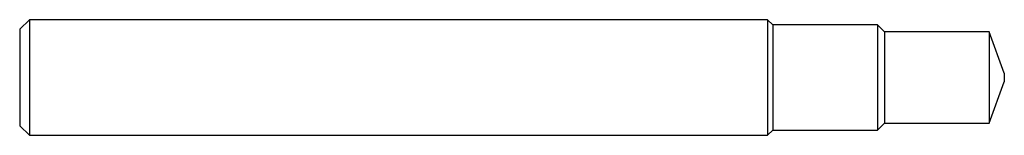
# Model space of a CAD drawing. Header units: inches. Extents: x 0 to 4.02, y -0.24 to 0.24.
import ezdxf

# ---------------------------------------------------------------- set-up
doc = ezdxf.new("R2010")
doc.units = ezdxf.units.IN
doc.header["$MEASUREMENT"] = 0

msp = doc.modelspace()

# ---------------------------------------------------------------- linework, layer by layer
at = {"color": 7, "linetype": 'Continuous', "lineweight": 25}
for p, q in [((0.0394, 0.2362), (0, 0.1969)), ((3.0505, 0.2362), (0.0394, 0.2362)), ((0.0394, 0.2362), (0.0394, -0.2362)), ((3.0712, 0.2155), (3.0505, 0.2362)), ((3.0505, 0.2362), (3.0505, -0.2362)), ((3.4982, 0.2155), (3.0712, 0.2155)), ((3.0712, 0.2155), (3.0712, -0.2155)), ((3.5277, 0.186), (3.4982, 0.2155)), ((3.4982, 0.2155), (3.4982, -0.2155)), ((0, 0.1969), (0, -0.1969)), ((3.9547, 0.186), (3.5277, 0.186)), ((3.5277, 0.186), (3.5277, -0.186)), ((4.016, 0.0175), (3.9547, 0.186)), ((3.9547, 0.186), (3.9547, -0.186)), ((4.016, 0.0175), (4.016, -0.0175)), ((3.9547, -0.186), (4.016, -0.0175)), ((0, -0.1969), (0.0394, -0.2362)), ((3.4982, -0.2155), (3.5277, -0.186)), ((3.5277, -0.186), (3.9547, -0.186)), ((0.0394, -0.2362), (3.0505, -0.2362)), ((3.0505, -0.2362), (3.0712, -0.2155)), ((3.0712, -0.2155), (3.4982, -0.2155))]:
    msp.add_line(p, q, dxfattribs=at)

doc.saveas('drawing.dxf')
